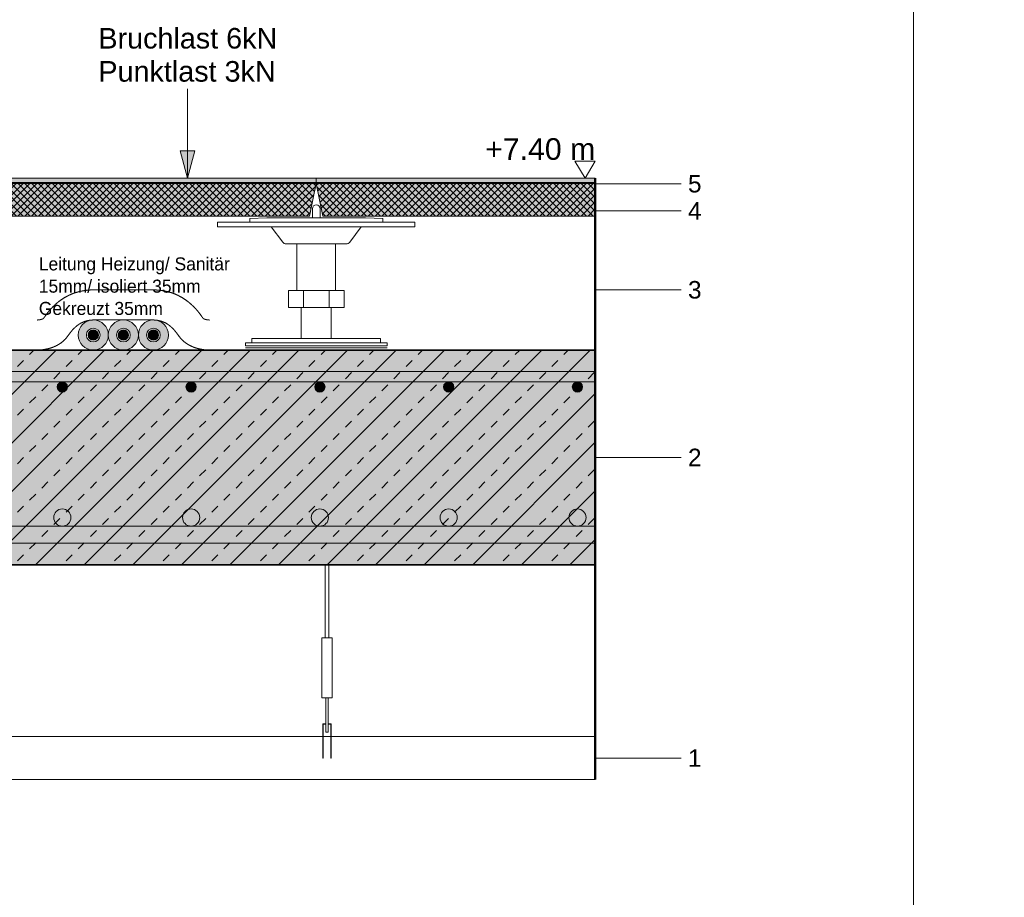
# Model space of a CAD drawing. Header units: metres. Extents: x 0.9 to 30.1, y -10.7 to 8.6.
# Tile 244 of 256: x 17 to 18.1, y 2.9 to 4. Entities that reach past the tile are written whole.
import ezdxf

# ---------------------------------------------------------------- set-up
doc = ezdxf.new("R2010")
doc.units = ezdxf.units.M
doc.linetypes.add('ISO-03 Gestrichelt mit Abstand', pattern=[0.6096, 0.24384, -0.36576])
doc.layers.add('Keine', color=7, linetype='Continuous', lineweight=9)
doc.styles.add('Arial', font='arial.ttf')
doc.styles.add('Century Gothic', font='GOTHIC.TTF')
pattern_1 = [(45, (0, 0), (0, -0.008), []), (-45, (0, 0), (0.008, 0), [])]

msp = doc.modelspace()

# ---------------------------------------------------------------- hatches: boundary and pattern name
at = {"layer": 'Keine', "linetype": 'Continuous', "lineweight": 0, "transparency": 33554687}
msp.add_hatch(color=7, dxfattribs=at).paths.add_polyline_path([(17.16291, 3.80066), (17.1544, 3.76891), (17.14589, 3.80066)])
at = {"layer": 'Keine', "linetype": 'Continuous', "lineweight": 0, "true_color": 0x666666, "transparency": 33554687}
for points in [[(16.7044, 3.76891), (17.3044, 3.76891), (17.3044, 3.76391), (16.7044, 3.76391)], [(17.3044, 3.76891), (17.6294, 3.76891), (17.6294, 3.76391), (17.3044, 3.76391)]]:
    msp.add_hatch(color=251, dxfattribs=at).paths.add_polyline_path(points)
at = {"layer": 'Keine', "linetype": 'Continuous', "lineweight": 0, "true_color": 0xcccccc, "transparency": 33554687}
for points in [[(16.7044, 3.76391), (17.3044, 3.76391), (17.3044, 3.76291), (16.7044, 3.76291)], [(17.3044, 3.76391), (17.6294, 3.76391), (17.6294, 3.76291), (17.3044, 3.76291)]]:
    msp.add_hatch(color=254, dxfattribs=at).paths.add_polyline_path(points)
at = {"layer": 'Keine', "linetype": 'Continuous', "lineweight": 0, "true_color": 0xaaaaaa, "transparency": 33554687}
h = msp.add_hatch(color=253, dxfattribs=at)
edge = h.paths.add_edge_path()
edge.add_arc((17.04473, 3.58641), 0.0175, 0, 360)
h = msp.add_hatch(color=253, dxfattribs=at)
edge = h.paths.add_edge_path()
edge.add_arc((17.07973, 3.58641), 0.0175, 0, 360)
h = msp.add_hatch(color=253, dxfattribs=at)
edge = h.paths.add_edge_path()
edge.add_arc((17.11473, 3.58641), 0.0175, 0, 360)
at = {"layer": 'Keine', "linetype": 'Continuous', "lineweight": 0, "true_color": 0xdddddd, "transparency": 33554687}
for points in [[(16.3794, 3.54391), (16.3794, 3.53191), (17.6294, 3.53191), (17.6294, 3.54391)], [(16.3794, 3.36391), (16.3794, 3.34391), (17.6294, 3.34391), (17.6294, 3.36391)]]:
    msp.add_hatch(color=254, dxfattribs=at).paths.add_polyline_path(points)
h = msp.add_hatch(color=254, dxfattribs=at)
edge = h.paths.add_edge_path()
edge.add_arc((17.00866, 3.52591), 0.006, 0, 360)
h = msp.add_hatch(color=254, dxfattribs=at)
edge = h.paths.add_edge_path()
edge.add_arc((17.15866, 3.52591), 0.006, 0, 360)
h = msp.add_hatch(color=254, dxfattribs=at)
edge = h.paths.add_edge_path()
edge.add_arc((17.30866, 3.52591), 0.006, 0, 360)
h = msp.add_hatch(color=254, dxfattribs=at)
edge = h.paths.add_edge_path()
edge.add_arc((17.45866, 3.52591), 0.006, 0, 360)
h = msp.add_hatch(color=254, dxfattribs=at)
edge = h.paths.add_edge_path()
edge.add_arc((17.60866, 3.52591), 0.006, 0, 360)
h = msp.add_hatch(color=254, dxfattribs=at)
edge = h.paths.add_edge_path()
edge.add_arc((17.00866, 3.37391), 0.01, 0, 360)
h = msp.add_hatch(color=254, dxfattribs=at)
edge = h.paths.add_edge_path()
edge.add_arc((17.15866, 3.37391), 0.01, 0, 360)
h = msp.add_hatch(color=254, dxfattribs=at)
edge = h.paths.add_edge_path()
edge.add_arc((17.30866, 3.37391), 0.01, 0, 360)
h = msp.add_hatch(color=254, dxfattribs=at)
edge = h.paths.add_edge_path()
edge.add_arc((17.45866, 3.37391), 0.01, 0, 360)
h = msp.add_hatch(color=254, dxfattribs=at)
edge = h.paths.add_edge_path()
edge.add_arc((17.60866, 3.37391), 0.01, 0, 360)

# ---------------------------------------------------------------- linework, layer by layer
at = {"layer": 'Keine', "color": 7, "linetype": 'Continuous', "lineweight": 9, "transparency": 33554687}
msp.add_line((17.1544, 3.87296), (17.1544, 3.76891), dxfattribs=at)
at = {"layer": 'Keine', "color": 253, "linetype": 'Continuous', "lineweight": 9, "true_color": 0xaaaaaa, "transparency": 33554687}
for p, q in [((17.7294, 3.76241), (17.6294, 3.76241)), ((17.7294, 3.73091), (17.6294, 3.73091)), ((17.7294, 3.63891), (17.6294, 3.63891)), ((17.7294, 3.44391), (17.6294, 3.44391))]:
    msp.add_line(p, q, dxfattribs=at)
at = {"layer": 'Keine', "color": 7, "linetype": 'ISO-03 Gestrichelt mit Abstand', "lineweight": 13, "transparency": 33554687}
msp.add_line((17.2219, 3.57141), (17.3869, 3.57141), dxfattribs=at)
at = {"layer": 'Keine', "color": 255, "flags": 128}
msp.add_lwpolyline([(18, 4.2), (20, 4.2), (20, 1.8), (18, 1.8)], close=True, dxfattribs=at)
at = {"layer": 'Keine', "color": 7, "linetype": 'Continuous', "lineweight": 5, "transparency": 33554687, "flags": 128}
for points in [[(17.16291, 3.80066), (17.1544, 3.76891), (17.14589, 3.80066)], [(16.7044, 3.76391), (17.3044, 3.76391), (17.3044, 3.76291), (16.7044, 3.76291)], [(17.3044, 3.76391), (17.6294, 3.76391), (17.6294, 3.76291), (17.3044, 3.76291)]]:
    msp.add_lwpolyline(points, close=True, dxfattribs=at)
at = {"layer": 'Keine', "color": 7, "linetype": 'Continuous', "lineweight": 13, "transparency": 33554687, "flags": 128}
for points in [[(17.60544, 3.78891), (17.61742, 3.76891), (17.6294, 3.78891)], [(16.7044, 3.76891), (17.3044, 3.76891), (17.3044, 3.76391), (16.7044, 3.76391)], [(17.3044, 3.76891), (17.6294, 3.76891), (17.6294, 3.76391), (17.3044, 3.76391)]]:
    msp.add_lwpolyline(points, close=True, dxfattribs=at)
at = {"layer": 'Keine', "color": 9, "linetype": 'Continuous', "lineweight": 13, "transparency": 33554687, "flags": 128}
for points in [[(16.3794, 3.54391), (16.3794, 3.53191), (17.6294, 3.53191), (17.6294, 3.54391)], [(16.3794, 3.36391), (16.3794, 3.34391), (17.6294, 3.34391), (17.6294, 3.36391)]]:
    msp.add_lwpolyline(points, close=True, dxfattribs=at)
at = {"layer": 'Keine', "lineweight": 9, "transparency": 33554687}
for centre in [(17.04473, 3.58641), (17.07973, 3.58641), (17.11473, 3.58641)]:
    msp.add_circle(centre, 0.0175, dxfattribs=at)
at = {"layer": 'Keine', "color": 9, "linetype": 'Continuous', "lineweight": 13, "transparency": 33554687}
for centre, radius in [((17.00866, 3.52591), 0.006), ((17.15866, 3.52591), 0.006), ((17.30866, 3.52591), 0.006), ((17.45866, 3.52591), 0.006), ((17.60866, 3.52591), 0.006), ((17.00866, 3.37391), 0.01), ((17.15866, 3.37391), 0.01), ((17.30866, 3.37391), 0.01), ((17.45866, 3.37391), 0.01), ((17.60866, 3.37391), 0.01)]:
    msp.add_circle(centre, radius, dxfattribs=at)
at = {"layer": 'Keine', "color": 7, "linetype": 'ISO-03 Gestrichelt mit Abstand', "lineweight": 13, "transparency": 33554687}
msp.add_open_spline([(17.18022, 3.60385), (17.17359, 3.60424), (17.1507, 3.63835), (17.11514, 3.63891), (17.11501, 3.63891), (17.07973, 3.63891), (17.04446, 3.63891), (17.04432, 3.63891), (17.00876, 3.63835), (16.98587, 3.60424), (16.97924, 3.60385)], degree=2, knots=[0, 0, 0, 0.0224237, 0.3404351, 0.3416693, 0.3416693, 0.6583307, 0.6583307, 0.6595649, 0.9775763, 1, 1, 1], dxfattribs=at)

# ---------------------------------------------------------------- texts
at = {"layer": 'Keine', "color": 7, "transparency": 33554687, "line_spacing_factor": 0.969122, "style": 'Arial'}
for s, insert, char_height, attachment_point in [('Bruchlast 6kN', (17.05068, 3.94384), 0.0239572, 1), ('Punktlast 3kN', (17.05068, 3.9053), 0.0239572, 1), ('5 ', (17.75317, 3.76241), 0.020374, 6), ('4 ', (17.75317, 3.73091), 0.020374, 6), ('3 ', (17.75317, 3.63891), 0.020374, 6), ('2 ', (17.75317, 3.44391), 0.020374, 6), ('1 ', (17.75317, 3.09391), 0.020374, 6)]:
    msp.add_mtext(s, dxfattribs=dict(at, insert=insert, char_height=char_height, attachment_point=attachment_point))
at = {"layer": 'Keine', "color": 7, "transparency": 33554687, "insert": (17.6294, 3.78997), "char_height": 0.025218, "attachment_point": 9, "rotation": 0.00136, "line_spacing_factor": 0.969122, "style": 'Arial'}
msp.add_mtext('+7.40 m', dxfattribs=at)
at = {"layer": 'Keine', "color": 7, "transparency": 33554687, "insert": (16.98131, 3.60954), "char_height": 0.015186, "width": 0.2367649, "attachment_point": 7, "line_spacing_factor": 1.024381, "style": 'Century Gothic'}
msp.add_mtext('Leitung Heizung/ Sanitär 15mm/ isoliert 35mm\\P{\\C8;Gekreuzt 35mm}', dxfattribs=at)

# ---------------------------------------------------------------- wipeouts: each hides what was drawn before it
at = {"color": 255, "linetype": 'Continuous', "lineweight": 9, "transparency": 33554687}
for points in [[(17.3149, 3.31891), (17.3189, 3.31891), (17.3189, 3.23391), (17.3149, 3.23391)], [(17.6294, 3.06891), (16.3794, 3.06891), (16.3794, 3.11891), (17.6294, 3.11891)]]:
    msp.add_wipeout(points, dxfattribs=at).dxf.layer = 'Keine'

# ---------------------------------------------------------------- next in the draw order: hatches: boundary and pattern name
at = {"layer": 'Keine', "linetype": 'Continuous', "lineweight": 0, "true_color": 0xc0c0c0, "transparency": 33554687}
msp.add_hatch(color=9, dxfattribs=at).paths.add_polyline_path([(16.3794, 3.56891), (17.6294, 3.56891), (17.6294, 3.31891), (16.3794, 3.31891)])
at = {"layer": 'Keine', "linetype": 'Continuous', "lineweight": 13, "true_color": 0x333333, "transparency": 33554687}
h = msp.add_hatch(dxfattribs=at)
h.set_pattern_fill('Stahlbeton-M1_10', color=250, style=0, pattern_type=2)
h.set_pattern_definition([(45, (0, 0), (0.02828427, -0.02828427), [0.01, -0.01])])
h.paths.add_polyline_path([(16.3794, 3.56891), (17.6294, 3.56891), (17.6294, 3.31891), (16.3794, 3.31891)])
at = {"layer": 'Keine', "linetype": 'Continuous', "lineweight": 13, "true_color": 0x4c4c4c, "transparency": 33554687}
h = msp.add_hatch(dxfattribs=at)
h.set_pattern_fill('Stahlbeton-M1_10-1', color=251, style=0, pattern_type=2)
h.set_pattern_definition([(-135, (0.012426, -0.013254), (0.02828427, -0.02828427), [])])
h.paths.add_polyline_path([(16.3794, 3.56891), (17.6294, 3.56891), (17.6294, 3.31891), (16.3794, 3.31891)])
at = {"layer": 'Keine', "linetype": 'Continuous', "lineweight": 0, "true_color": 0x7f7f7f, "transparency": 33554687}
msp.add_hatch(color=8, dxfattribs=at).paths.add_polyline_path([(17.3219, 3.09391), (17.3214, 3.09391), (17.3214, 3.13341), (17.3124, 3.13341), (17.3124, 3.09391), (17.3119, 3.09391), (17.3119, 3.13391), (17.3219, 3.13391)])

# ---------------------------------------------------------------- next in the draw order: linework, layer by layer
at = {"layer": 'Keine', "color": 255, "lineweight": 50}
msp.add_line((17.6294, 3.06891), (17.6294, 3.76891), dxfattribs=at)
at = {"layer": 'Keine', "color": 253, "linetype": 'Continuous', "lineweight": 9, "true_color": 0xaaaaaa, "transparency": 33554687}
msp.add_line((17.7294, 3.09391), (17.6294, 3.09391), dxfattribs=at)
at = {"layer": 'Keine', "color": 7, "linetype": 'Continuous', "lineweight": 35, "transparency": 33554687, "flags": 128}
msp.add_lwpolyline([(16.3794, 3.56891), (17.6294, 3.56891), (17.6294, 3.31891), (16.3794, 3.31891)], close=True, dxfattribs=at)
at = {"layer": 'Keine', "color": 7, "linetype": 'Continuous', "lineweight": 9, "transparency": 33554687, "flags": 128}
for points in [[(17.3149, 3.31891), (17.3189, 3.31891), (17.3189, 3.23391), (17.3149, 3.23391)], [(17.6294, 3.06891), (16.3794, 3.06891), (16.3794, 3.11891), (17.6294, 3.11891)]]:
    msp.add_lwpolyline(points, close=True, dxfattribs=at)
at = {"layer": 'Keine', "color": 7, "linetype": 'Continuous', "lineweight": 13, "transparency": 33554687, "flags": 128}
msp.add_lwpolyline([(17.3219, 3.09391), (17.3214, 3.09391), (17.3214, 3.13341), (17.3124, 3.13341), (17.3124, 3.09391), (17.3119, 3.09391), (17.3119, 3.13391), (17.3219, 3.13391)], close=True, dxfattribs=at)

# ---------------------------------------------------------------- next in the draw order: wipeouts: each hides what was drawn before it
at = {"color": 255, "linetype": 'Continuous', "lineweight": 9, "transparency": 33554687}
msp.add_wipeout([(17.3109, 3.23391), (17.3229, 3.23391), (17.3229, 3.16391), (17.3109, 3.16391)], dxfattribs=at).dxf.layer = 'Keine'

# ---------------------------------------------------------------- next in the draw order: linework, layer by layer
at = {"layer": 'Keine', "color": 7, "linetype": 'Continuous', "lineweight": 9, "transparency": 33554687, "flags": 128}
msp.add_lwpolyline([(17.3109, 3.23391), (17.3229, 3.23391), (17.3229, 3.16391), (17.3109, 3.16391)], close=True, dxfattribs=at)

# ---------------------------------------------------------------- next in the draw order: wipeouts: each hides what was drawn before it
at = {"color": 255, "linetype": 'Continuous', "lineweight": 9, "transparency": 33554687}
msp.add_wipeout([(17.3154, 3.16391), (17.3184, 3.16391), (17.3184, 3.12391), (17.3154, 3.12391)], dxfattribs=at).dxf.layer = 'Keine'

# ---------------------------------------------------------------- next in the draw order: linework, layer by layer
at = {"layer": 'Keine', "color": 255, "flags": 128}
msp.add_lwpolyline([(16, 4.2), (18, 4.2), (18, 1.8), (16, 1.8)], close=True, dxfattribs=at)
at = {"layer": 'Keine', "color": 7, "linetype": 'Continuous', "lineweight": 9, "transparency": 33554687, "flags": 128}
msp.add_lwpolyline([(17.3154, 3.16391), (17.3184, 3.16391), (17.3184, 3.12391), (17.3154, 3.12391)], close=True, dxfattribs=at)

# ---------------------------------------------------------------- next in the draw order: wipeouts: each hides what was drawn before it
at = {"color": 255, "linetype": 'Continuous', "lineweight": 5, "transparency": 33554687}
msp.add_wipeout([(17.1894, 3.71791), (17.4194, 3.71791), (17.4194, 3.71241), (17.1894, 3.71241)], dxfattribs=at).dxf.layer = 'Keine'
at = {"color": 255, "lineweight": 9, "transparency": 33554687}
for points in [[(17.05039, 3.58075), (17.04473, 3.57841), (17.03908, 3.58075), (17.03673, 3.58641), (17.03908, 3.59206), (17.04473, 3.59441), (17.05039, 3.59206), (17.05273, 3.58641)], [(17.08539, 3.58075), (17.07973, 3.57841), (17.07408, 3.58075), (17.07173, 3.58641), (17.07408, 3.59206), (17.07973, 3.59441), (17.08539, 3.59206), (17.08773, 3.58641)], [(17.12039, 3.58075), (17.11473, 3.57841), (17.10908, 3.58075), (17.10673, 3.58641), (17.10908, 3.59206), (17.11473, 3.59441), (17.12039, 3.59206), (17.12273, 3.58641)]]:
    msp.add_wipeout(points, dxfattribs=at).dxf.layer = 'Keine'

# ---------------------------------------------------------------- next in the draw order: hatches: boundary and pattern name
at = {"layer": 'Keine', "linetype": 'Continuous', "lineweight": 0, "true_color": 0xeeeeee, "transparency": 33554687}
h = msp.add_hatch(color=7, dxfattribs=at)
edge = h.paths.add_edge_path()
edge.add_arc((17.04473, 3.58641), 0.006, 0, 360)
h = msp.add_hatch(color=7, dxfattribs=at)
edge = h.paths.add_edge_path()
edge.add_arc((17.07973, 3.58641), 0.006, 0, 360)
h = msp.add_hatch(color=7, dxfattribs=at)
edge = h.paths.add_edge_path()
edge.add_arc((17.11473, 3.58641), 0.006, 0, 360)

# ---------------------------------------------------------------- next in the draw order: linework, layer by layer
at = {"layer": 'Keine', "color": 8, "linetype": 'Continuous', "lineweight": 5, "true_color": 0x808080, "transparency": 33554687, "flags": 128}
msp.add_lwpolyline([(17.1894, 3.71791), (17.4194, 3.71791), (17.4194, 3.71241), (17.1894, 3.71241)], close=True, dxfattribs=at)
at = {"layer": 'Keine', "lineweight": 9, "transparency": 33554687}
for centre, radius in [((17.04473, 3.58641), 0.008), ((17.04473, 3.58641), 0.006), ((17.07973, 3.58641), 0.008), ((17.07973, 3.58641), 0.006), ((17.11473, 3.58641), 0.008), ((17.11473, 3.58641), 0.006)]:
    msp.add_circle(centre, radius, dxfattribs=at)
at = {"layer": 'Keine', "color": 7, "linetype": 'ISO-03 Gestrichelt mit Abstand', "lineweight": 13, "transparency": 33554687}
msp.add_open_spline([(17.17815, 3.56891), (17.1542, 3.57033), (17.13184, 3.60364), (17.11473, 3.60391), (17.07973, 3.60391), (17.04473, 3.60391), (17.02762, 3.60364), (17.00527, 3.57033), (16.98131, 3.56891)], degree=2, knots=[0, 0, 0, 0.1654229, 0.3308458, 0.3308458, 0.6691542, 0.6691542, 0.8345771, 1, 1, 1], dxfattribs=at)

# ---------------------------------------------------------------- next in the draw order: wipeouts: each hides what was drawn before it
at = {"color": 255, "linetype": 'Continuous', "lineweight": 5, "transparency": 33554687}
msp.add_wipeout([(17.2519, 3.71241), (17.3569, 3.71241), (17.3434, 3.69441), (17.34302, 3.69397), (17.3426, 3.69357), (17.34214, 3.69322), (17.34163, 3.69294), (17.3411, 3.69271), (17.34055, 3.69254), (17.33998, 3.69244), (17.3394, 3.69241), (17.2694, 3.69241), (17.26882, 3.69244), (17.26825, 3.69254), (17.26769, 3.69271), (17.26716, 3.69294), (17.26666, 3.69322), (17.26619, 3.69357), (17.26577, 3.69397), (17.2654, 3.69441)], dxfattribs=at).dxf.layer = 'Keine'

# ---------------------------------------------------------------- next in the draw order: linework, layer by layer
at = {"layer": 'Keine', "color": 7, "linetype": 'Continuous', "lineweight": 5, "transparency": 33554687, "flags": 128}
msp.add_lwpolyline([(17.2519, 3.71241), (17.3569, 3.71241), (17.3434, 3.69441, -0.236068), (17.3394, 3.69241), (17.2694, 3.69241, -0.236068), (17.2654, 3.69441)], format="xyb", close=True, dxfattribs=at)

# ---------------------------------------------------------------- next in the draw order: wipeouts: each hides what was drawn before it
at = {"color": 255, "linetype": 'Continuous', "lineweight": 5, "transparency": 33554687}
for points in [[(17.2269, 3.71791), (17.2269, 3.72191), (17.2469, 3.72291), (17.3619, 3.72291), (17.3819, 3.72191), (17.3819, 3.71791)], [(17.2819, 3.69241), (17.3269, 3.69241), (17.3269, 3.63841), (17.2819, 3.63841)]]:
    msp.add_wipeout(points, dxfattribs=at).dxf.layer = 'Keine'

# ---------------------------------------------------------------- next in the draw order: linework, layer by layer
at = {"layer": 'Keine', "color": 7, "linetype": 'Continuous', "lineweight": 5, "transparency": 33554687, "flags": 128}
for points in [[(17.2269, 3.71791), (17.2269, 3.72191), (17.2469, 3.72291), (17.3619, 3.72291), (17.3819, 3.72191), (17.3819, 3.71791)], [(17.2819, 3.69241), (17.3269, 3.69241), (17.3269, 3.63841), (17.2819, 3.63841)]]:
    msp.add_lwpolyline(points, close=True, dxfattribs=at)

# ---------------------------------------------------------------- next in the draw order: wipeouts: each hides what was drawn before it
at = {"color": 255, "linetype": 'Continuous', "lineweight": 5, "transparency": 33554687}
for points in [[(17.3089, 3.73341), (17.3089, 3.72291), (17.2999, 3.72291), (17.2999, 3.73341), (17.29999, 3.73429), (17.30024, 3.73513), (17.30066, 3.73591), (17.30122, 3.73659), (17.3019, 3.73715), (17.30268, 3.73757), (17.30352, 3.73782), (17.30528, 3.73782), (17.30612, 3.73757), (17.3069, 3.73715), (17.30758, 3.73659), (17.30814, 3.73591), (17.30856, 3.73513), (17.30881, 3.73429)], [(17.2719, 3.63841), (17.3369, 3.63841), (17.3369, 3.61841), (17.2719, 3.61841)]]:
    msp.add_wipeout(points, dxfattribs=at).dxf.layer = 'Keine'

# ---------------------------------------------------------------- next in the draw order: hatches: boundary and pattern name
at = {"layer": 'Keine', "linetype": 'Continuous', "lineweight": 0, "true_color": 0xeeeeee, "transparency": 33554687}
for points in [[(16.71216, 3.72491), (16.7044, 3.76291), (17.3044, 3.76291), (17.29664, 3.72491)], [(17.6294, 3.72491), (17.31216, 3.72491), (17.3044, 3.76291), (17.6294, 3.76291)]]:
    msp.add_hatch(color=7, dxfattribs=at).paths.add_polyline_path(points)
at = {"layer": 'Keine', "linetype": 'Continuous', "lineweight": 5, "transparency": 33554687}
h = msp.add_hatch(dxfattribs=at)
h.set_pattern_fill('Dämmung FBHdvDfv', style=0, pattern_type=2)
h.set_pattern_definition(pattern_1)
h.paths.add_polyline_path([(16.71216, 3.72491), (16.7044, 3.76291), (17.3044, 3.76291), (17.29664, 3.72491)])
h = msp.add_hatch(dxfattribs=at)
h.set_pattern_fill('Dämmung FBHdvDfv', style=0, pattern_type=2)
h.set_pattern_definition(pattern_1)
h.paths.add_polyline_path([(17.6294, 3.72491), (17.31216, 3.72491), (17.3044, 3.76291), (17.6294, 3.76291)])

# ---------------------------------------------------------------- next in the draw order: linework, layer by layer
at = {"layer": 'Keine', "color": 7, "linetype": 'Continuous', "lineweight": 5, "transparency": 33554687, "flags": 128}
for points in [[(16.71216, 3.72491), (16.7044, 3.76291), (17.3044, 3.76291), (17.29664, 3.72491)], [(17.6294, 3.72491), (17.31216, 3.72491), (17.3044, 3.76291), (17.6294, 3.76291)], [(17.2719, 3.63841), (17.3369, 3.63841), (17.3369, 3.61841), (17.2719, 3.61841)]]:
    msp.add_lwpolyline(points, close=True, dxfattribs=at)
msp.add_lwpolyline([(17.3089, 3.73341), (17.3089, 3.72291), (17.2999, 3.72291), (17.2999, 3.73341, -1), (17.3089, 3.73341)], format="xyb", close=True, dxfattribs=at)

# ---------------------------------------------------------------- next in the draw order: wipeouts: each hides what was drawn before it
at = {"color": 255, "linetype": 'Continuous', "lineweight": 5, "transparency": 33554687}
for points in [[(17.2719, 3.63841), (17.2894, 3.63841), (17.2894, 3.61841), (17.2719, 3.61841)], [(17.3194, 3.63841), (17.3369, 3.63841), (17.3369, 3.61841), (17.3194, 3.61841)]]:
    msp.add_wipeout(points, dxfattribs=at).dxf.layer = 'Keine'

# ---------------------------------------------------------------- next in the draw order: linework, layer by layer
at = {"layer": 'Keine', "color": 7, "linetype": 'Continuous', "lineweight": 5, "transparency": 33554687, "flags": 128}
for points in [[(17.2719, 3.63841), (17.2894, 3.63841), (17.2894, 3.61841), (17.2719, 3.61841)], [(17.3194, 3.63841), (17.3369, 3.63841), (17.3369, 3.61841), (17.3194, 3.61841)]]:
    msp.add_lwpolyline(points, close=True, dxfattribs=at)

# ---------------------------------------------------------------- next in the draw order: wipeouts: each hides what was drawn before it
at = {"color": 255, "linetype": 'Continuous', "lineweight": 5, "transparency": 33554687}
msp.add_wipeout([(17.2869, 3.61841), (17.3219, 3.61841), (17.3219, 3.58241), (17.2869, 3.58241)], dxfattribs=at).dxf.layer = 'Keine'

# ---------------------------------------------------------------- next in the draw order: linework, layer by layer
at = {"layer": 'Keine', "color": 7, "linetype": 'Continuous', "lineweight": 5, "transparency": 33554687, "flags": 128}
msp.add_lwpolyline([(17.2869, 3.61841), (17.3219, 3.61841), (17.3219, 3.58241), (17.2869, 3.58241)], close=True, dxfattribs=at)

# ---------------------------------------------------------------- next in the draw order: wipeouts: each hides what was drawn before it
at = {"color": 255, "linetype": 'Continuous', "lineweight": 5, "transparency": 33554687}
msp.add_wipeout([(17.2294, 3.58241), (17.3794, 3.58241), (17.3794, 3.57741), (17.2294, 3.57741)], dxfattribs=at).dxf.layer = 'Keine'

# ---------------------------------------------------------------- next in the draw order: linework, layer by layer
at = {"layer": 'Keine', "color": 7, "linetype": 'Continuous', "lineweight": 5, "transparency": 33554687, "flags": 128}
msp.add_lwpolyline([(17.2294, 3.58241), (17.3794, 3.58241), (17.3794, 3.57741), (17.2294, 3.57741)], close=True, dxfattribs=at)

# ---------------------------------------------------------------- next in the draw order: wipeouts: each hides what was drawn before it
at = {"color": 255, "linetype": 'Continuous', "lineweight": 5, "transparency": 33554687}
msp.add_wipeout([(17.2219, 3.57741), (17.3869, 3.57741), (17.3869, 3.57391), (17.2219, 3.57391)], dxfattribs=at).dxf.layer = 'Keine'

# ---------------------------------------------------------------- next in the draw order: linework, layer by layer
at = {"layer": 'Keine', "color": 7, "linetype": 'Continuous', "lineweight": 5, "transparency": 33554687, "flags": 128}
msp.add_lwpolyline([(17.2219, 3.57741), (17.3869, 3.57741), (17.3869, 3.57391), (17.2219, 3.57391)], close=True, dxfattribs=at)

doc.saveas('drawing.dxf')
